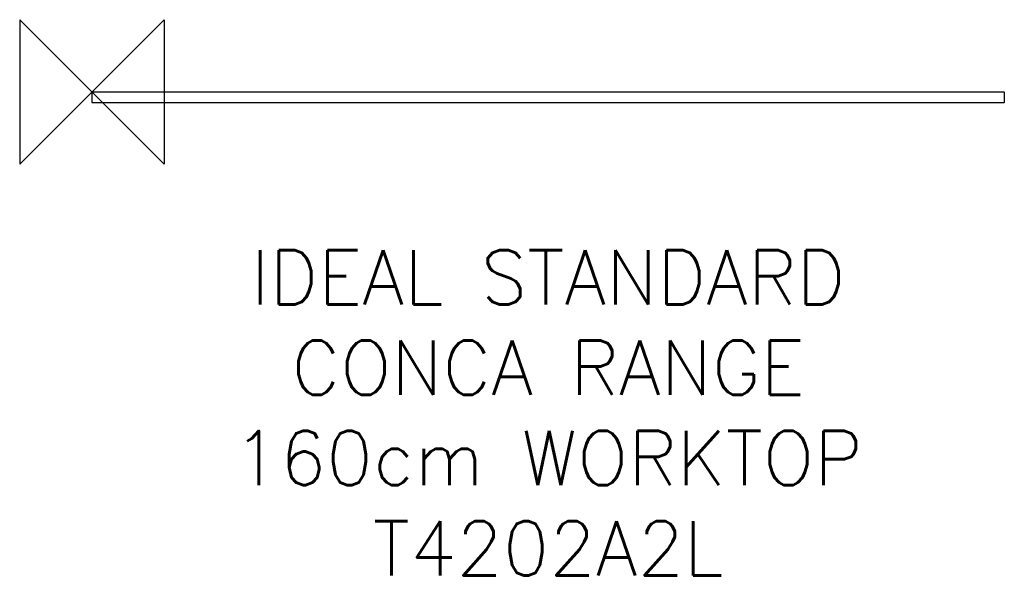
# Model space of a CAD drawing. Header units: millimetres. Extents: x 30704 to 31249, y 609 to 917.
import ezdxf

# ---------------------------------------------------------------- set-up
doc = ezdxf.new("R2010")
doc.units = ezdxf.units.MM
doc.header["$LTSCALE"] = 54.820741
doc.layers.get('0').update_dxf_attribs({"linetype": 'CONTINUOUS'})
doc.layers.add('ORIGIN', color=6, linetype='CONTINUOUS')
doc.layers.add('Text', color=7, linetype='CONTINUOUS')
doc.styles.add('Fastrack', font='simplex.shx')

# ---------------------------------------------------------------- blocks, each defined once
blk = doc.blocks.new('ORIGIN')
at = {"layer": 'ORIGIN'}
blk.add_lwpolyline([(-20, 20), (-20, -20), (20, 20), (20, -20)], close=True, dxfattribs=at)

msp = doc.modelspace()

# ---------------------------------------------------------------- linework, layer by layer
at = {"color": 2, "linetype": 'Continuous'}
for p, q in [((30744.08, 877.04), (30744.08, 871.44)), ((30744.28, 877.24), (31248.88, 877.24)), ((31249.08, 877.04), (31249.08, 871.44)), ((31248.88, 871.24), (30744.28, 871.24))]:
    msp.add_line(p, q, dxfattribs=at)
for centre, start, end in [((30744.28, 877.04), 90, 180), ((31248.88, 877.04), 0, 90), ((30744.28, 871.44), 180, 270), ((31248.88, 871.44), 270, 0)]:
    msp.add_arc(centre, 0.2, start, end, dxfattribs=at)

# ---------------------------------------------------------------- block references
at = {"layer": 'ORIGIN', "color": 2, "xscale": -2, "yscale": 2, "zscale": 2}
msp.add_blockref('ORIGIN', (30744.08, 877.24), dxfattribs=at)

# ---------------------------------------------------------------- texts
at = {"layer": 'Text', "insert": (30996.58, 789.55), "char_height": 30, "width": 2237.2895, "attachment_point": 2, "style": 'Fastrack'}
msp.add_mtext('IDEAL STANDARD\\PCONCA RANGE\\P160cm WORKTOP\\PT4202A2L', dxfattribs=at)

doc.saveas('drawing.dxf')
